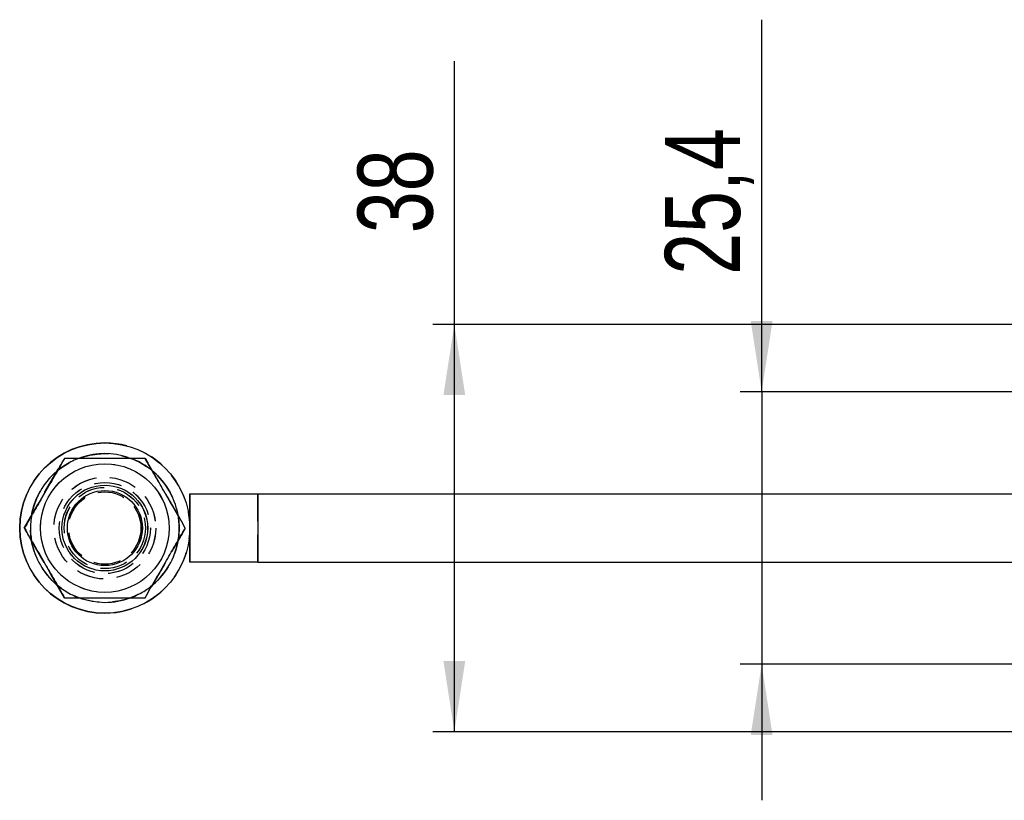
# Model space of a CAD drawing. Extents: x 96 to 729, y 56 to 572.
# Tile 1 of 14: x 96 to 188, y 85 to 158. Entities that reach past the tile are written whole.
import ezdxf

# ---------------------------------------------------------------- set-up
doc = ezdxf.new("R2010")
doc.units = 0
doc.header["$LTSCALE"] = 2
doc.linetypes.add('HIDDEN', pattern=[1.905, 1.27, -0.635])
doc.layers.get('0').update_dxf_attribs({"linetype": 'CONTINUOUS'})
doc.styles.add('SLDTEXTSTYLE0', font='TXT', dxfattribs={"width": 0.75})
doc.dimstyles.new('SLDDIMSTYLE0', dxfattribs={"dimtxt": 7, "dimasz": 6.604, "dimexe": 0, "dimexo": 0.0625, "dimgap": 1.75, "dimtad": 1, "dimdec": 3, "dimrnd": 1e-09, "dimzin": 12, "dimtxsty": 'SLDTEXTSTYLE0', "dimsah": 1, "dimcen": 0.09, "dimazin": 3, "dimtfac": 1, "dimtdec": 3, "dimtmove": 0, "dimatfit": 3, "dimtolj": 1, "dimtzin": 12})
doc.dimstyles.new('SLDDIMSTYLE4', dxfattribs={"dimtxt": 7, "dimasz": 6.604, "dimexe": 0, "dimexo": 0.0625, "dimgap": 1.75, "dimtad": 1, "dimdec": 3, "dimrnd": 1e-09, "dimzin": 12, "dimtxsty": 'SLDTEXTSTYLE0', "dimsah": 1, "dimcen": 0.09, "dimazin": 3, "dimtfac": 1, "dimtdec": 3, "dimtofl": 0, "dimtmove": 0, "dimatfit": 3, "dimtolj": 1, "dimtzin": 12})

# ---------------------------------------------------------------- blocks, each defined once
blk = doc.blocks.new('_D_11')
at = {"color": 179, "linetype": 'CONTINUOUS'}
for p, q in [((165.235, 122.973), (165.235, 157.694)), ((202.346, 122.973), (163.235, 122.973)), ((165.235, 122.973), (165.235, 97.573)), ((202.346, 97.573), (163.235, 97.573)), ((165.235, 97.573), (165.235, 84.873))]:
    blk.add_line(p, q, dxfattribs=at)
for points in [[(165.235, 122.973), (166.251, 129.577), (164.219, 129.577)], [(165.235, 97.573), (164.219, 90.969), (166.251, 90.969)]]:
    blk.add_solid(points, dxfattribs=at)
at = {"color": 179, "linetype": 'CONTINUOUS', "insert": (156.211, 133.903, 31.598), "char_height": 7, "attachment_point": 1, "rotation": 90, "style": 'SLDTEXTSTYLE0'}
blk.add_mtext('25,4', dxfattribs=at)
blk = doc.blocks.new('_D_14')
at = {"color": 218, "linetype": 'CONTINUOUS'}
for p, q in [((136.566, 129.273), (136.566, 153.814)), ((197.471, 129.273), (134.566, 129.273)), ((136.566, 91.273), (136.566, 129.273)), ((197.471, 91.273), (134.566, 91.273))]:
    blk.add_line(p, q, dxfattribs=at)
for points in [[(136.566, 129.273), (135.55, 122.669), (137.582, 122.669)], [(136.566, 91.273), (137.582, 97.877), (135.55, 97.877)]]:
    blk.add_solid(points, dxfattribs=at)
at = {"color": 218, "linetype": 'CONTINUOUS', "insert": (127.542, 137.782, 31.598), "char_height": 7, "attachment_point": 1, "rotation": 90, "style": 'SLDTEXTSTYLE0'}
blk.add_mtext('38', dxfattribs=at)

msp = doc.modelspace()

# ---------------------------------------------------------------- linework, layer by layer
at = {"color": 7, "linetype": 'CONTINUOUS'}
for p, q in [((103.960459, 118.210142), (103.956823, 118.210142)), ((103.965235, 114.272642), (103.962166, 114.272642)), ((111.895782, 113.447641), (111.895782, 110.458583)), ((111.895782, 113.447641), (111.896505, 113.447641)), ((111.896505, 113.447641), (118.247946, 113.447641)), ((118.247946, 113.447641), (118.247946, 107.097641)), ((118.247946, 113.447641), (194.975565, 113.447641)), ((96.456413, 110.272641), (96.455333, 110.272641)), ((111.895782, 110.0867), (111.895782, 107.097641)), ((111.895782, 107.097641), (111.896505, 107.097641)), ((118.247946, 107.097641), (111.896505, 107.097641)), ((118.247946, 107.097641), (194.975565, 107.097641)), ((103.962166, 106.272641), (103.965235, 106.272641)), ((103.956823, 102.335141), (103.960459, 102.335141))]:
    msp.add_line(p, q, dxfattribs=at)
at = {"color": 7, "linetype": 'HIDDEN'}
for p, q in [((96.443822, 110.272641), (100.196597, 116.772642)), ((96.445021, 110.272641), (100.197804, 116.772642)), ((107.702148, 116.772642), (111.454924, 110.272641)), ((107.703355, 116.772642), (111.456131, 110.272641)), ((103.962166, 114.272642), (103.95058, 114.272642)), ((103.960571, 114.522642), (103.956712, 114.522642)), ((103.956533, 113.647641), (103.955184, 113.647641)), ((103.962099, 113.647641), (103.960757, 113.647641)), ((118.24434, 107.097641), (118.24434, 113.447641)), ((100.196597, 103.772641), (96.443822, 110.272641)), ((96.443822, 110.272641), (96.445021, 110.272641)), ((100.197804, 103.772641), (96.445021, 110.272641)), ((96.450848, 110.272641), (96.449767, 110.272641)), ((111.454924, 110.272641), (107.702148, 103.772641)), ((111.456131, 110.272641), (107.703355, 103.772641)), ((111.454924, 110.272641), (111.456131, 110.272641)), ((111.461957, 110.272641), (111.460869, 110.272641)), ((111.467523, 110.272641), (111.466442, 110.272641)), ((111.895782, 110.458583), (111.895782, 110.0867)), ((111.896505, 110.12057), (111.896505, 110.424713)), ((103.955184, 106.897641), (103.956533, 106.897641)), ((103.960757, 106.897641), (103.962099, 106.897641)), ((103.95058, 106.272641), (103.962166, 106.272641)), ((103.956712, 106.022641), (103.960571, 106.022641))]:
    msp.add_line(p, q, dxfattribs=at)
at = {"color": 8, "linetype": 'CONTINUOUS'}
for p, q in [((111.896505, 110.424713), (111.896505, 113.447641)), ((111.896505, 107.097641), (111.896505, 110.12057))]:
    msp.add_line(p, q, dxfattribs=at)
at = {"color": 7, "linetype": 'CONTINUOUS', "flags": 128}
msp.add_lwpolyline([(101.718647, 103.707419), (102.788245, 103.434931), (103.96069, 103.335141)], dxfattribs=at)
at = {"color": 7, "linetype": 'CONTINUOUS'}
for centre, radius in [((103.960461, 110.27264), 7.937499), ((103.962165, 110.272676), 5.999996), ((103.96524, 110.272657), 3.999998), ((103.965354, 110.272655), 3.500002)]:
    msp.add_circle(centre, radius, dxfattribs=at)
at = {"color": 7, "linetype": 'HIDDEN'}
for centre, radius in [((103.956594, 110.272642), 6.9375), ((103.955121, 110.272636), 6.000001), ((103.956595, 110.272636), 6), ((103.960686, 110.272636), 6.000001), ((103.956596, 110.272643), 4.750001), ((103.960687, 110.272641), 4.749999), ((103.956714, 110.272642), 4.250001), ((103.960576, 110.27264), 4.249999), ((103.950575, 110.272633), 4.000001), ((103.955119, 110.272633), 3.790571), ((103.9566, 110.272665), 3.790564), ((103.960691, 110.272665), 3.790564), ((103.962166, 110.272665), 3.790564), ((103.955186, 110.272644), 3.375), ((103.956532, 110.272644), 3.375), ((103.960751, 110.272644), 3.375), ((103.962098, 110.272644), 3.375)]:
    msp.add_circle(centre, radius, dxfattribs=at)
at = {"color": 7, "linetype": 'CONTINUOUS'}
for centre, radius, start, end in [((103.956827, 110.272641), 7.9375, 90.00002294, 269.99997706), ((103.960688, 110.272606), 6.937534, 71.80856332, 108.45248418), ((103.960814, 110.272568), 6.93764, 131.81626387, 168.19308437), ((103.960795, 110.272704), 6.93738, 11.44615077, 48.86372277), ((103.960358, 110.272453), 6.937138, 191.56698258, 228.18474616), ((103.960692, 110.272642), 6.937496, 310.42220106, 349.42288395), ((103.960685, 110.272652), 6.937511, 270.0000406, 290.09059223)]:
    msp.add_arc(centre, radius, start, end, dxfattribs=at)
at = {"color": 7, "linetype": 'HIDDEN'}
for centre, radius, start, end in [((103.956825, 110.272641), 7.9375, 269.99999, 90.00001), ((103.96071, 110.272597), 6.937549, 108.45263456, 131.81578395), ((103.960725, 110.272719), 6.937415, 48.86320591, 71.80856139), ((103.96071, 110.272649), 6.937522, 168.19356145, 191.56798381), ((103.960656, 110.272635), 6.93753, 349.42299663, 11.44648103), ((103.960509, 110.272332), 6.937148, 228.18314962, 251.14539634), ((103.960933, 110.27221), 6.937011, 290.08992672, 310.4229978)]:
    msp.add_arc(centre, radius, start, end, dxfattribs=at)
at = {"color": 7, "linetype": 'CONTINUOUS'}
for points, knots in [([(96.455333, 110.272641), (96.781005, 110.83679), (97.439412, 111.977321), (98.415028, 113.667176), (99.347721, 115.282581), (99.919566, 116.27293), (100.208109, 116.772642)], [0, 0, 0, 0, 0.264602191, 0.534942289, 0.765340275, 1, 1, 1, 1]), ([(100.209189, 116.772642), (99.883517, 116.208493), (99.22511, 115.067961), (98.249494, 113.378107), (97.316801, 111.762703), (96.744956, 110.772354), (96.456413, 110.272641)], [0, 0, 0, 0, 0.26460222, 0.534942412, 0.765340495, 1, 1, 1, 1]), ([(107.714747, 116.772642), (106.759615, 116.772642), (105.180087, 116.772642), (102.889074, 116.772642), (101.348155, 116.772642), (100.461975, 116.772642), (100.209189, 116.772642)], [0, 0, 0, 0, 0.385643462, 0.637749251, 0.896666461, 1, 1, 1, 1]), ([(111.467523, 110.272641), (111.141847, 110.83679), (110.483434, 111.977317), (109.50783, 113.667178), (108.575134, 115.28258), (108.00329, 116.272929), (107.714747, 116.772642)], [0, 0, 0, 0, 0.26460273, 0.534942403, 0.765340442, 1, 1, 1, 1]), ([(100.208109, 103.772641), (99.88236, 104.33679), (99.223798, 105.47732), (98.24813, 107.167178), (97.315514, 108.782578), (96.743806, 109.772929), (96.455333, 110.272641)], [0, 0, 0, 0, 0.2646022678, 0.5349423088, 0.7653406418, 1, 1, 1, 1]), ([(96.456413, 110.272641), (96.782162, 109.708493), (97.440724, 108.567963), (98.416392, 106.878105), (99.349009, 105.262704), (99.920716, 104.272354), (100.209189, 103.772641)], [0, 0, 0, 0, 0.2646022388, 0.5349421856, 0.7653404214, 1, 1, 1, 1]), ([(107.714747, 103.772641), (108.040496, 104.33679), (108.699057, 105.477321), (109.674728, 107.167175), (110.607333, 108.782583), (111.179046, 109.77293), (111.467523, 110.272641)], [0, 0, 0, 0, 0.264602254, 0.534942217, 0.765339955, 1, 1, 1, 1]), ([(100.209189, 103.772641), (100.461979, 103.772641), (101.332421, 103.772641), (102.872447, 103.772641), (105.164152, 103.772641), (106.759615, 103.772641), (107.714747, 103.772641)], [0, 0, 0, 0, 0.103334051, 0.355814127, 0.614354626, 1, 1, 1, 1])]:
    msp.add_open_spline(points, degree=3, knots=knots, dxfattribs=at)
at = {"color": 7, "linetype": 'HIDDEN'}
for points, knots in [([(107.71366, 116.772642), (108.039335, 116.208493), (108.697748, 115.067965), (109.673353, 113.378105), (110.606047, 111.7627), (111.177897, 110.772353), (111.466442, 110.272641)], [0, 0, 0, 0, 0.2646025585, 0.5349420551, 0.7653399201, 1, 1, 1, 1]), ([(111.466442, 110.272641), (111.140691, 109.708493), (110.482124, 108.567964), (109.506455, 106.878108), (108.573849, 105.2627), (108.002136, 104.272353), (107.71366, 103.772641)], [0, 0, 0, 0, 0.2646025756, 0.5349424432, 0.7653400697, 1, 1, 1, 1])]:
    msp.add_open_spline(points, degree=3, knots=knots, dxfattribs=at)

# ---------------------------------------------------------------- dimensions: what is measured, and where the dimension line sits
at = {"color": 179, "linetype": 'CONTINUOUS'}
dim = msp.add_linear_dim(base=(165.234675, 97.572641), p1=(204.345501, 122.972641), p2=(204.345501, 97.572641), angle=90, dimstyle='SLDDIMSTYLE0', dxfattribs=at)
dim.commit()
dim.dimension.update_dxf_attribs({"geometry": '_D_11', "text_midpoint": (165.234675, 145.798423), "dimtype": 160})
at = {"color": 218, "linetype": 'CONTINUOUS'}
dim = msp.add_linear_dim(base=(136.565607, 129.272641), p1=(199.470501, 91.272641), p2=(199.470501, 129.272641), angle=90, dimstyle='SLDDIMSTYLE4', dxfattribs=at)
dim.commit()
dim.dimension.update_dxf_attribs({"geometry": '_D_14', "text_midpoint": (136.565607, 145.798423), "dimtype": 160})

doc.saveas('drawing.dxf')
